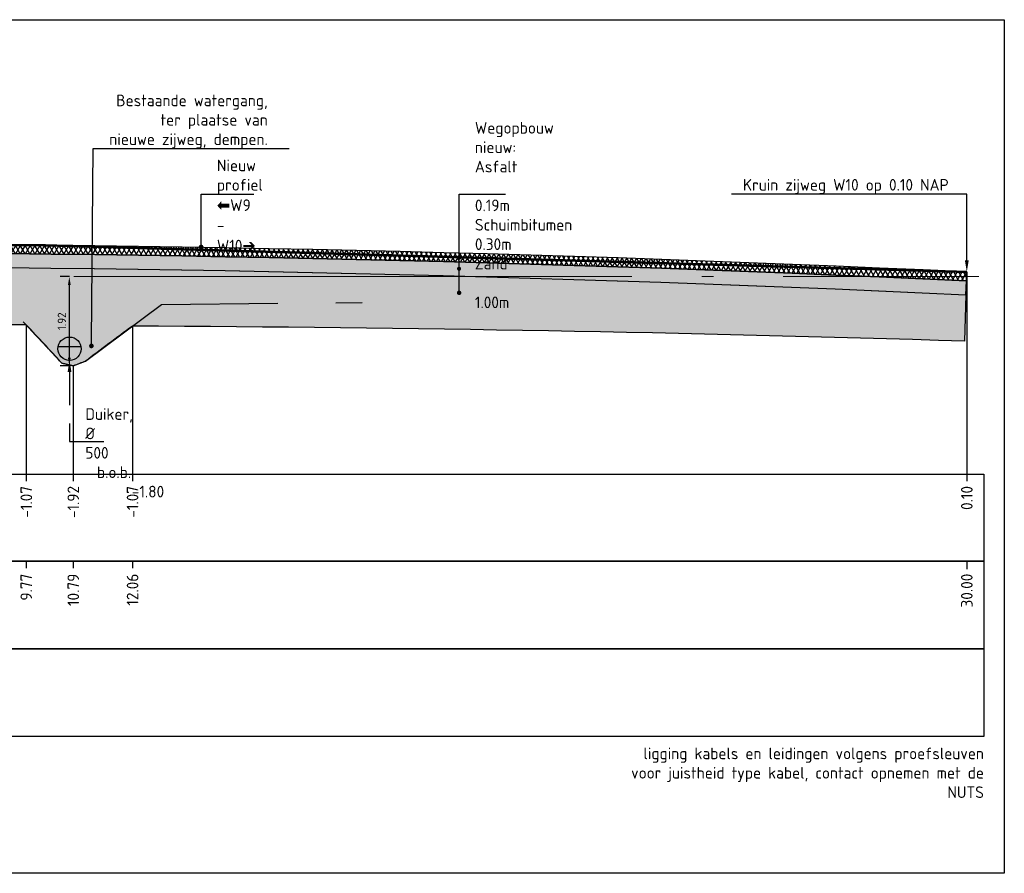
# Model space of a CAD drawing. Extents: x 102676 to 106538, y 417474 to 420545.
# Tile 67 of 112: x 104508 to 104530, y 418476 to 418495. Entities that reach past the tile are written whole.
import ezdxf
from ezdxf import colors
from ezdxf.entities.mleader import LeaderData, LeaderLine
from ezdxf.math import Vec2, Vec3

# ---------------------------------------------------------------- set-up
doc = ezdxf.new("R2010")
doc.units = 0
for name, pattern in [('AL-NAP_LIJN', [15.25, 12, -1.5, 0.25, -1.5]), ('DASHED2', [0.375, 0.25, -0.125]), ('DGN Style 2', [10.029034, 6.01742, -4.011614]), ('DUIKER', [1.11, 0.71, -0.4])]:
    doc.linetypes.add(name, pattern=pattern)
doc.layers.get('0').update_dxf_attribs({"lineweight": 25})
doc.layers.get('DEFPOINTS').update_dxf_attribs({"lineweight": 25})
for name, color, linetype, lineweight in [('B-WE-GW-GROND_ZAND-AD', 7, 'Continuous', 25), ('B-WE-GW-GRONDWERKLIJN_KRUIN-G', 90, 'Continuous', 25), ('B-WE-WH-DUIKER-G', 150, 'DUIKER', 25), ('N-RO-WH-WATERLIJN', 150, 'Continuous', 25), ('N-WE-AM-NAP-G', 7, 'AL-NAP_LIJN', 18), ('N-WE-VH-VERHARDING_ASFALT-A', 252, 'Continuous', 25), ('N-WE-VH-VERHARDING_ASFALT-GD', 252, 'Continuous', 25), ('N-WE-VH-VERHARDING_FUNDERING-A', 252, 'Continuous', 25), ('N-WE-VH-VERHARDING_FUNDERING_BIMS-G', 7, 'Continuous', 25), ('X-XX-AL-PROFIELBALK-G', 7, 'Continuous', 25), ('X-XX-AL-PROFIELBALK-T25', 7, 'Continuous', 25), ('X-XX-AL-TEKENBLAD-S', 7, 'Continuous', 25), ('X-XX-AL-TEKENBLAD_KADER_ROOSTERVERDELING-G', 7, 'Continuous', 25), ('X-XX-AL-VERWIJZING_DOORSNEDE-M_NIEUW', 1, 'Continuous', 25), ('X-XX-AL-VERWIJZING_DOORSNEDE-M_OUD', 7, 'Continuous', 25)]:
    doc.layers.add(name, color=color, linetype=linetype, lineweight=lineweight)
doc.styles.add('NLCS-ISO-ANNOTATIEF-T18', font='NLCS-ISO.ttf', dxfattribs={"height": 1.8})
doc.styles.add('NLCS-ISO-ANNOTATIEF-T25', font='NLCS-ISO.ttf', dxfattribs={"height": 2.5})
doc.dimstyles.new('NLCS-ANNOTATIEF-T18-PIJL_L2_H1', dxfattribs={"dimtxt": 2.5, "dimasz": 1.8, "dimexe": 2, "dimexo": 2, "dimgap": 0.7, "dimtad": 1, "dimzin": 0, "dimdsep": 46, "dimtxsty": 'NLCS-ISO-ANNOTATIEF-T18', "dimcen": 2.5, "dimdle": 2, "dimclrd": 256, "dimclre": 256, "dimclrt": 10, "dimadec": 1, "dimazin": 0, "dimtfac": 1, "dimtdec": 3, "dimtofl": 0, "dimtmove": 0, "dimatfit": 3, "dimfxl": 2, "dimfxlon": 1, "dimtfillclr": 256, "dimtolj": 1, "dimtzin": 0, "dimlwd": -1, "dimlwe": -1, "dimarcsym": 0})

# ---------------------------------------------------------------- blocks, each defined once
blk = doc.blocks.new('_Dot')
at = {"color": 0, "linetype": 'ByBlock', "lineweight": -2}
blk.add_line((-0.5, 0), (-1, 0), dxfattribs=at)
at = {"color": 0, "linetype": 'ByBlock', "const_width": 0.5}
blk.add_lwpolyline([(-0.25, 0, 1), (0.25, 0, 1)], format="xyb", close=True, dxfattribs=at)
blk = doc.blocks.new('*D169')
at = {"layer": 'DEFPOINTS', "color": 0, "linetype": 'ByBlock', "transparency": 16777216}
for p in [(104509.551, 418488.985), (104509.636, 418488.985), (104509.636, 418487.065)]:
    blk.add_point(p, dxfattribs=at)
at = {"layer": 'X-XX-AL-TEKENBLAD-S', "transparency": 16777216}
for p, q in [((104509.551, 418488.985), (104509.351, 418488.985)), ((104509.551, 418487.245), (104509.551, 418488.805)), ((104509.551, 418487.065), (104509.351, 418487.065))]:
    blk.add_line(p, q, dxfattribs=at)
at = {"layer": 'X-XX-AL-TEKENBLAD-S', "linetype": 'ByBlock', "transparency": 16777216}
for points in [[(104509.521, 418488.805), (104509.581, 418488.805), (104509.551, 418488.985)], [(104509.521, 418487.245), (104509.581, 418487.245), (104509.551, 418487.065)]]:
    blk.add_solid(points, dxfattribs=at)
at = {"layer": 'X-XX-AL-TEKENBLAD-S', "color": 10, "linetype": 'ByBlock', "transparency": 16777216, "insert": (104509.391, 418488.025), "char_height": 0.18, "attachment_point": 5, "rotation": 90, "style": 'NLCS-ISO-ANNOTATIEF-T18'}
blk.add_mtext('\\A1;1.92', dxfattribs=at)

msp = doc.modelspace()

# ---------------------------------------------------------------- hatches: boundary and pattern name
at = {"layer": 'B-WE-GW-GROND_ZAND-AD', "transparency": 33554687}
h = msp.add_hatch(dxfattribs=at)
h.set_pattern_fill('AGW-GROND_ZAND_FUNDERINGSZAND', color=8, scale=0.1, pattern_type=2)
h.set_pattern_definition([(37.5, (132.86567, -9.99967), (-0.00629933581, 0.1926823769), [0, -0.152, 0, -0.17, 0, -0.1625]), (7.5, (132.86567, -9.99967), (0.17697767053, 0.28221460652), [0, -0.082, 0, -0.137, 0, -0.0525]), (327.5, (132.74267, -9.99967), (0.311414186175, 0.000565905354), [0, -0.05, 0, -0.18, 0, -0.235]), (317.5, (132.74267, -9.99967), (0.30061266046, 0.0877675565), [0, -0.025, 0, -0.118, 0, -0.135])])
edge = h.paths.add_edge_path()
edge.add_arc((104502.5917, 417926.4541), 562.7538, 87.327817, 93.436115, ccw=False)
edge.add_line((104528.8281, 418488.596), (104528.7994, 418487.5964))
edge.add_arc((104507.6248, 417812.5259), 675.4025, 88.2034168, 89.7213122)
edge.add_arc((104538.8996, 418449.3447), 47.6603, 125.96386, 127.48175)
edge.add_arc((104513.5414, 418477.2317), 10.5808, 110.14226, 111.66016)
edge.add_arc((104507.2478, 418477.7674), 9.5998, 75.59465, 77.11255)
edge.add_arc((104478.0109, 418458.7084), 42.3333, 42.165, 43.6829)
edge.add_arc((104507.6344, 418401.7016), 86.2508, 89.341838, 90.859734)
edge.add_line((104506.3403, 418487.9426), (104505.5159, 418488.6955))
edge.add_line((104505.5159, 418488.6955), (104505.517, 418488.6955))
edge.add_line((104505.517, 418488.6955), (104502.1175, 418488.6857))
edge.add_line((104502.1175, 418488.6857), (104502.1078, 418489.1356))
edge.add_line((104502.1078, 418489.1356), (104500.089, 418489.092))
edge.add_line((104500.089, 418489.092), (104495.6059, 418489.0654))
edge.add_line((104495.6059, 418489.0654), (104495.6047, 418489.0654))
edge.add_line((104495.6047, 418489.0654), (104495.6059, 418488.7565))
edge.add_line((104495.6059, 418488.7565), (104493.0183, 418488.7565))
edge.add_line((104493.0183, 418488.7565), (104490.8479, 418487.842))
edge.add_arc((104491.173, 418419.5471), 68.2956, 90.272785, 91.373573)
edge.add_arc((104515.9495, 418463.7903), 35.7107, 137.70199, 139.219)
edge.add_arc((104493.9865, 418471.2008), 16.705, 107.69542, 109.21242)
edge.add_arc((104484.5387, 418473.8829), 13.6756, 73.20871, 74.72571)
edge.add_arc((104461.4417, 418461.7897), 36.7728, 43.44198, 44.95898)
edge.add_arc((104499.9497, 417786.6083), 701.2762, 91.0202774, 92.5372779)
edge.add_line((104468.9047, 418487.1971), (104468.8627, 418488.1962))
at = {"layer": 'N-WE-VH-VERHARDING_ASFALT-A', "transparency": 33554687}
h = msp.add_hatch(dxfattribs=at)
h.set_pattern_fill('AVH-ASFALT_LAAG1-SOD', color=256, scale=30, pattern_type=2)
h.set_pattern_definition([(60, (0, 0), (-0.07794228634, 0.045), []), (120, (0, 0), (-0.07794228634, -0.045), [])])
edge = h.paths.add_edge_path()
edge.add_line((104468.8509, 418488.6854), (104468.8623, 418488.4958))
edge.add_arc((104502.5983, 417926.7845), 562.7235, 87.326921, 93.437012, ccw=False)
edge.add_line((104528.8421, 418488.8956), (104528.8509, 418489.0854))
edge.add_arc((104502.5983, 417926.7845), 562.9135, 87.326921, 93.437012)
at = {"layer": 'N-WE-VH-VERHARDING_FUNDERING-A', "transparency": 33554687}
h = msp.add_hatch(dxfattribs=at)
h.set_pattern_fill('AVH-FUNDERING_BIMS', color=256, scale=0.25, pattern_type=2)
h.set_pattern_definition([(30, (0, 0), (0.072168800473, 0.124999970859), [0.025, -0.225]), (150, (0, 0), (-0.144337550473, 2.9141e-08), [0.025, -0.225])])
edge = h.paths.add_edge_path()
edge.add_line((104468.8623, 418488.4958), (104468.8803, 418488.1963))
edge.add_arc((104502.5983, 417926.7845), 562.4235, 87.326921, 93.437012, ccw=False)
edge.add_line((104528.8281, 418488.596), (104528.8421, 418488.8956))
edge.add_arc((104502.5983, 417926.7845), 562.7235, 87.326921, 93.437012)

# ---------------------------------------------------------------- linework, layer by layer
at = {"layer": 'B-WE-GW-GRONDWERKLIJN_KRUIN-G', "color": 8, "linetype": 'DASHED2', "ltscale": 10}
msp.add_lwpolyline([(104481.8509, 418488.6115), (104486.6632, 418488.5954), (104488.1414, 418487.0754), (104488.4894, 418486.9754), (104488.9089, 418487.1154), (104490.1404, 418488.5054), (104494.3596, 418489.5354), (104495.6059, 418489.6154), (104498.8509, 418489.6154), (104502.0959, 418489.6854), (104503.5469, 418489.5954), (104505.4112, 418489.3154), (104508.5582, 418488.0154), (104509.3889, 418487.1254), (104509.6361, 418487.0654), (104509.8979, 418487.1654), (104511.5333, 418488.3854), (104515.8509, 418488.4308)], dxfattribs=at)
at = {"layer": 'B-WE-WH-DUIKER-G', "linetype": 'ByBlock', "ltscale": 2}
msp.add_circle((104509.5548, 418487.4354), 0.25, dxfattribs=at)
at = {"layer": 'N-RO-WH-WATERLIJN'}
for points in [[(104509.3099, 418487.4854), (104509.7998, 418487.4854)], [(104510.3269, 418487.4854), (104510.3272, 418487.4854)]]:
    msp.add_lwpolyline(points, dxfattribs=at)
at = {"layer": 'N-WE-AM-NAP-G', "color": 9, "lineweight": 13, "true_color": 0xd19cc7}
msp.add_lwpolyline([(104463.9004, 418488.9854), (104529.1081, 418488.9854)], dxfattribs=at)
at = {"layer": 'N-WE-VH-VERHARDING_ASFALT-GD', "color": 4, "linetype": 'DGN Style 2', "const_width": 0.05, "elevation": 1.2585}
msp.add_lwpolyline([(104528.8509, 418489.0854, 0.0266666), (104468.8509, 418488.6854)], format="xyb", dxfattribs=at)
at = {"layer": 'N-WE-VH-VERHARDING_ASFALT-GD', "elevation": -0.2706}
for points in [[(104468.8509, 418488.6854), (104468.8623, 418488.4958, -0.0266666), (104528.8421, 418488.8956), (104528.8509, 418489.0854, 0.0266666)], [(104468.8623, 418488.4958), (104468.8803, 418488.1963, -0.0266666), (104528.8281, 418488.596), (104528.8421, 418488.8956, 0.0266666)]]:
    msp.add_lwpolyline(points, format="xyb", close=True, dxfattribs=at)
at = {"layer": 'N-WE-VH-VERHARDING_FUNDERING_BIMS-G', "elevation": -0.2706}
msp.add_lwpolyline([(104468.8627, 418488.1962, -0.0266588), (104528.8281, 418488.596), (104528.7994, 418487.5964, 0.0066232), (104510.9099, 418487.9204, 0.0066232), (104509.8979, 418487.1654, 0.0066232), (104509.6361, 418487.0654, 0.0066232), (104509.3889, 418487.1254, 0.0066232), (104508.6252, 418487.9466, 0.0066232), (104506.3403, 418487.9426)], format="xyb", dxfattribs=at)
at = {"layer": 'X-XX-AL-PROFIELBALK-G', "color": 7, "linetype": 'Continuous', "lineweight": 25}
for p, q in [((104508.6252, 418484.7355, -1.7525), (104508.6252, 418484.5855, -1.7525)), ((104509.6361, 418484.7355, -1.4819), (104509.6361, 418484.5855, -1.4819)), ((104510.9099, 418484.7355, -1.7525), (104510.9099, 418484.5855, -1.7525)), ((104528.8509, 418484.7355), (104528.8509, 418484.5855)), ((104508.6252, 418482.8711, -0.9879), (104508.6252, 418482.7211, -0.9879)), ((104509.6361, 418482.8711, 0.7646), (104509.6361, 418482.7211, 0.7646)), ((104510.9099, 418482.8711, 0.494), (104510.9099, 418482.7211, 0.494)), ((104528.8509, 418482.8499), (104528.8509, 418482.6999))]:
    msp.add_line(p, q, dxfattribs=at)
for points in [[(104467.7012, 418484.7355), (104529.2192, 418484.7355), (104529.2192, 418482.8711), (104467.7012, 418482.8711)], [(104467.7012, 418482.8711), (104529.2192, 418482.8711), (104529.2192, 418480.9855), (104467.7012, 418480.9855)]]:
    msp.add_lwpolyline(points, close=True, dxfattribs=at)
at = {"layer": 'X-XX-AL-PROFIELBALK-G'}
msp.add_lwpolyline([(104467.7012, 418480.9855), (104529.2192, 418480.9855), (104529.2192, 418479.0999), (104467.7012, 418479.0999)], close=True, dxfattribs=at)
at = {"layer": 'X-XX-AL-TEKENBLAD_KADER_ROOSTERVERDELING-G', "elevation": 0.9879}
msp.add_lwpolyline([(104463.2007, 418494.5079), (104529.6572, 418494.5079), (104529.6572, 418476.1588), (104463.2007, 418476.1588)], close=True, dxfattribs=at)
at = {"layer": 'X-XX-AL-VERWIJZING_DOORSNEDE-M_NIEUW', "elevation": -0.2706}
for points in [[(104528.8509, 418489.0854), (104528.8509, 418484.7355)], [(104508.6252, 418487.9466), (104508.6252, 418484.7355)], [(104510.9099, 418487.9204), (104510.9099, 418484.7355)]]:
    msp.add_lwpolyline(points, dxfattribs=at)
at = {"layer": 'X-XX-AL-VERWIJZING_DOORSNEDE-M_NIEUW'}
msp.add_lwpolyline([(104509.6361, 418487.0654), (104509.6361, 418484.7355)], dxfattribs=at)
at = {"layer": 'X-XX-AL-VERWIJZING_DOORSNEDE-M_OUD', "elevation": 1.8495}
msp.add_lwpolyline([(104517.9324, 418488.6514), (104517.9324, 418489.4968)], dxfattribs=at)

# ---------------------------------------------------------------- block references
at = {"layer": 'X-XX-AL-VERWIJZING_DOORSNEDE-M_OUD', "rotation": 270}
for p, xscale, yscale, zscale in [((104517.9324, 418489.154, 1.8495), 0.08775000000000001, 0.08775000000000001, 0.08775000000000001), ((104517.9324, 418488.6368, 1.8495), 0.09506250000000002, 0.09506250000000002, 0.09506250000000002)]:
    msp.add_blockref('_Dot', p, dxfattribs=dict(at, xscale=xscale, yscale=yscale, zscale=zscale))

# ---------------------------------------------------------------- texts
at = {"layer": 'X-XX-AL-PROFIELBALK-T25', "char_height": 0.25, "attachment_point": 6, "rotation": 90, "style": 'NLCS-ISO-ANNOTATIEF-T25'}
for s, insert in [('-1.07', (104508.6252, 418484.4855, -0.9907)), ('-1.92', (104509.6361, 418484.4855, -0.7201)), ('-1.07', (104510.9099, 418484.4855, -0.9907)), ('0.10', (104528.8509, 418484.4855, 0.7618)), ('9.77', (104508.6252, 418482.5999, -0.9907)), ('10.79', (104509.6361, 418482.5999, -0.7201)), ('12.06', (104510.9099, 418482.5999, -0.9907)), ('30.00', (104528.8509, 418482.5999, 0.7618))]:
    msp.add_mtext_dynamic_manual_height_columns(s, width=0.445486, gutter_width=0.9, heights=[0], dxfattribs=dict(at, insert=insert))
at = {"layer": 'X-XX-AL-PROFIELBALK-T25', "insert": (104529.2192, 418478.8607, 1.2557), "char_height": 0.25, "attachment_point": 3, "style": 'NLCS-ISO-ANNOTATIEF-T25'}
msp.add_mtext_dynamic_manual_height_columns('ligging kabels en leidingen volgens proefsleuven\\Pvoor juistheid type kabel, contact opnemen met de NUTS \\P ', width=7.597745, gutter_width=0.9, heights=[0], dxfattribs=at)

# ---------------------------------------------------------------- dimensions: what is measured, and where the dimension line sits
at = {"layer": 'X-XX-AL-TEKENBLAD-S', "color": 52, "linetype": 'ByBlock', "true_color": 0xc8c92d}
dim = msp.add_linear_dim(base=(104509.5513, 418488.9854), p1=(104509.6361, 418487.0654), p2=(104509.6361, 418488.9854), angle=90, dimstyle='NLCS-ANNOTATIEF-T18-PIJL_L2_H1', dxfattribs=at)
dim.commit()
dim.dimension.update_dxf_attribs({"geometry": '*D169', "text_midpoint": (104509.3913, 418488.0254)})

# ---------------------------------------------------------------- leaders
at = {"layer": 'B-WE-WH-DUIKER-G', "color": 0, "ltscale": 2}
ml = msp.add_multileader_mtext('Standard', dxfattribs=at)
ml.set_content('Duiker, %%C 500\\P\\pxi-3,l4,t4;b.o.b.^I -1.80', style='NLCS-ISO-ANNOTATIEF-T25')
ml.set_leader_properties(color=256, linetype='ByLayer', lineweight=-1)
ml.build(insert=Vec2(0, 0))
ml.multileader.update_dxf_attribs({"text_left_attachment_type": 5, "text_right_attachment_type": 5, "dogleg_length": 2.5, "arrow_head_size": 0.25, "scale": 0.1})
ctx = ml.context
ctx.base_point, ctx.scale, ctx.char_height, ctx.arrow_head_size, ctx.landing_gap_size, ctx.plane_origin = Vec3(104509.8048, 418485.4392, 0.494), 0.1, 0.25, 0.25, 0.09, Vec3(370.7844, -24.6583, 0.494)
ctx.left_attachment, ctx.right_attachment = 5, 5
notes = []
notes.append((ctx, [(0, (1, 1, 0), (104509.5548, 418485.4392, 0.494), (1, 0), 0.25, [(0, [(104509.5548, 418487.1854, 0.494)], 0, [])])]))
ctx.mtext.insert, ctx.mtext.width, ctx.mtext.flow_direction = Vec3(104509.8948, 418486.1559, 0.494), 3.942684, 5
at = {"layer": 'X-XX-AL-VERWIJZING_DOORSNEDE-M_OUD'}
ml = msp.add_multileader_mtext('Standard', dxfattribs=at)
ml.set_content('Bestaande watergang, \\Pter plaatse van \\Pnieuwe zijweg, dempen.', color=256, style='NLCS-ISO-ANNOTATIEF-T25')
ml.set_leader_properties(color=256, linetype='ByLayer', lineweight=-1)
ml.set_arrow_properties(name='DOT')
ml.build(insert=Vec2(0, 0))
ml.multileader.update_dxf_attribs({"text_left_attachment_type": 5, "text_right_attachment_type": 5, "dogleg_length": 2.5, "arrow_head_size": 0.1, "scale": 0.1})
ctx = ml.context
ctx.base_point, ctx.scale, ctx.char_height, ctx.arrow_head_size, ctx.landing_gap_size, ctx.plane_origin = Vec3(104510.3158, 418491.739, -1.4819), 0.1, 0.25, 0.1, 0.09, Vec3(370.8317, 836998.8563, -1.4819)
ctx.left_attachment, ctx.right_attachment, ctx.text_align_type = 5, 5, 2
notes.append((ctx, [(0, (1, 1, 0), (104510.0658, 418491.739, -1.4819), (1, 0), 0.25, [(0, [(104510.0261, 418487.4952, -1.4819)], 0, [])])]))
ctx.mtext.insert, ctx.mtext.alignment, ctx.mtext.flow_direction = Vec3(104513.8183, 418492.8973, -1.4819), 3, 5
ml = msp.add_multileader_mtext('Standard', dxfattribs=at)
ml.set_content('Wegopbouw nieuw:\\PAsfalt ^I^I0.19m\\PSchuimbitumen ^I0.30m\\PZand^I^I^I1.00m', color=256, style='NLCS-ISO-ANNOTATIEF-T25')
ml.set_leader_properties(color=256, linetype='ByLayer', lineweight=-1)
ml.set_arrow_properties(name='DOT')
ml.build(insert=Vec2(0, 0))
ml.multileader.update_dxf_attribs({"text_left_attachment_type": 5, "text_right_attachment_type": 5, "dogleg_length": 2.5, "arrow_head_size": 0.1, "scale": 0.1})
ctx = ml.context
ctx.base_point, ctx.scale, ctx.char_height, ctx.arrow_head_size, ctx.landing_gap_size, ctx.plane_origin = Vec3(104518.1824, 418490.7585), 0.1, 0.25, 0.1, 0.09, Vec3(376.8258, -22.5193)
ctx.left_attachment, ctx.right_attachment = 5, 5
notes.append((ctx, [(0, (1, 1, 0), (104517.9324, 418490.7585), (1, 0), 0.25, [(0, [(104517.9324, 418489.3961)], 0, [])])]))
ctx.mtext.insert, ctx.mtext.width, ctx.mtext.flow_direction = Vec3(104518.2724, 418492.3085), 6.498779, 5
ml = msp.add_multileader_mtext('Standard', dxfattribs=at)
ml.set_content('Nieuw profiel\\P{\\fWingdings|b0|i0|c2|p2;\\H1.08333x;ç}W9 - W10{\\fWingdings|b0|i0|c2|p2;\\H1.08333x;è}', color=256, style='NLCS-ISO-ANNOTATIEF-T25')
ml.set_leader_properties(color=256, linetype='ByLayer', lineweight=-1)
ml.set_arrow_properties(name='DOT')
ml.build(insert=Vec2(0, 0))
ml.multileader.update_dxf_attribs({"text_left_attachment_type": 5, "text_right_attachment_type": 5, "dogleg_length": 2.5, "arrow_head_size": 0.1, "scale": 0.1})
ctx = ml.context
ctx.base_point, ctx.scale, ctx.char_height, ctx.arrow_head_size, ctx.landing_gap_size, ctx.plane_origin = Vec3(104512.6338, 418490.7585, -0.7646), 0.1, 0.25, 0.1, 0.09, Vec3(371.0906, -23.3841, -0.7646)
ctx.left_attachment, ctx.right_attachment = 5, 5
notes.append((ctx, [(0, (1, 1, 0), (104512.3838, 418490.7585, -0.7646), (1, 0), 0.25, [(0, [(104512.3838, 418489.6221, -0.7646)], 0, [])])]))
ctx.mtext.insert, ctx.mtext.width, ctx.mtext.flow_direction = Vec3(104512.7238, 418491.5002, -0.7646), 7.849257, 5
ml = msp.add_multileader_mtext('Standard', dxfattribs=at)
ml.set_content('Kruin zijweg W10 op 0.10 NAP', color=256, style='NLCS-ISO-ANNOTATIEF-T25')
ml.set_leader_properties(color=256, linetype='ByLayer', lineweight=-1)
ml.build(insert=Vec2(0, 0))
ml.multileader.update_dxf_attribs({"text_left_attachment_type": 5, "text_right_attachment_type": 5, "dogleg_length": 2.5, "arrow_head_size": 0.25, "scale": 0.1})
ctx = ml.context
ctx.base_point, ctx.scale, ctx.char_height, ctx.arrow_head_size, ctx.landing_gap_size, ctx.plane_origin = Vec3(104523.9459, 418490.7585, -0.2706), 0.1, 0.25, 0.25, 0.09, Vec3(208667.6213, 837000.8201, -0.2706)
ctx.left_attachment, ctx.right_attachment = 5, 5
notes.append((ctx, [(0, (1, 1, 0), (104528.8509, 418490.7585, -0.2706), (-1, 0), 0.25, [(0, [(104528.8509, 418489.0854, -0.2706)], 0, [])])]))
ctx.mtext.insert, ctx.mtext.flow_direction = Vec3(104524.0359, 418491.0835, -0.2706), 5
for ctx, leaders in notes:
    for number, flags, end, landing, length, lines in leaders:
        leader = LeaderData()
        leader.index, (leader.has_last_leader_line, leader.has_dogleg_vector, leader.attachment_direction) = number, flags
        leader.last_leader_point, leader.dogleg_vector, leader.dogleg_length = Vec3(end), Vec3(landing), length
        for number, points, colour, breaks in lines:
            line = LeaderLine()
            line.index, line.vertices, line.color, line.breaks = number, Vec3.list(points), colors.encode_raw_color(colour), breaks
            leader.lines.append(line)
        ctx.leaders.append(leader)

doc.saveas('drawing.dxf')
